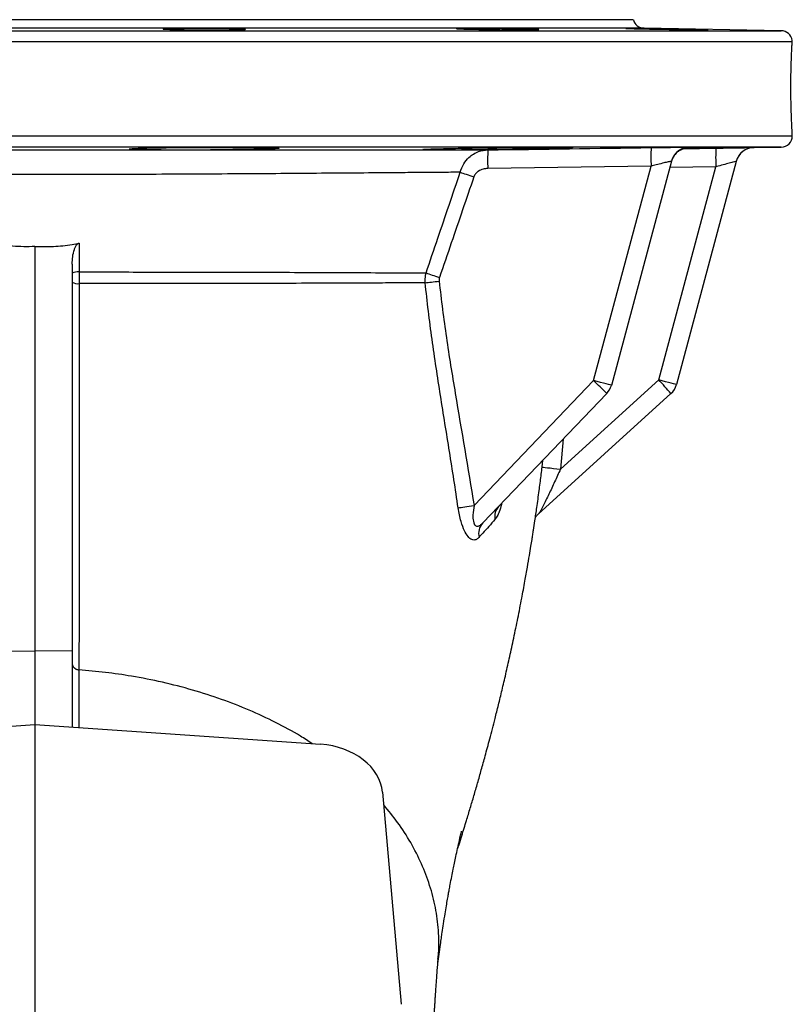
# Model space of a CAD drawing. Header units: millimetres. Extents: x 785 to 5091, y 1649 to 3849.
# Tile 5 of 10: x 1211 to 1624, y 3322 to 3849. Entities that reach past the tile are written whole.
import ezdxf

# ---------------------------------------------------------------- set-up
doc = ezdxf.new("R2010")
doc.units = ezdxf.units.MM
doc.header["$LTSCALE"] = 2

msp = doc.modelspace()

# ---------------------------------------------------------------- linework, layer by layer
at = {"color": 8, "linetype": 'Continuous', "lineweight": 25}
for p, q in [((1544.69, 3844.11), (893.23, 3844.11)), ((819.85, 3842.83), (1218.96, 3842.83)), ((1218.96, 3842.83), (1618.06, 3842.83)), ((1623.9, 3836.83), (813.96, 3836.83)), ((813.96, 3786.63), (1218.96, 3786.63)), ((1218.96, 3786.63), (1623.96, 3786.63)), ((1618.06, 3780.63), (819.85, 3780.63)), ((1565.61, 3779.73), (1583.06, 3780.04)), ((1568.8, 3780.33), (1568.65, 3780.31)), ((1583.07, 3770.08), (1558.42, 3769.66)), ((1501.49, 3624.56), (1499.96, 3608.37)), ((1490.2, 3609.5), (1490.6, 3613.2))]:
    msp.add_line(p, q, dxfattribs=at)
at = {"color": 7, "linetype": 'Continuous', "lineweight": 25}
for p, q in [((1538.96, 3848.73), (898.96, 3848.73)), ((1618.06, 3842.83), (1544.69, 3844.11)), ((1623.96, 3786.63), (1623.96, 3787.75)), ((1603.49, 3780.37), (1618.06, 3780.63)), ((1286.55, 3779.12), (1312.8, 3779.12)), ((1431.31, 3779.1), (1447.01, 3779.1)), ((1447.01, 3779.1), (1461.15, 3779.1)), ((1548.45, 3770.39), (1461.11, 3769.15)), ((1517.73, 3655.74), (1548.45, 3770.39)), ((1559.34, 3773.08), (1527.22, 3653.2)), ((1552.53, 3656.11), (1583.07, 3770.08)), ((1594.01, 3772.96), (1562.02, 3653.57)), ((1218.96, 3727.44), (1218.96, 3511.26)), ((1238.96, 3718.02), (1238.96, 3510.98)), ((1453.81, 3589.03), (1517.73, 3655.74)), ((1499.96, 3608.37), (1552.53, 3656.11)), ((1524.78, 3648.87), (1458.41, 3579.6)), ((1559.08, 3648.75), (1488.14, 3584.32)), ((1198.96, 3510.98), (1218.96, 3511.26)), ((1218.96, 3511.26), (1218.96, 3471.83)), ((1238.96, 3510.98), (1218.96, 3511.26)), ((1238.96, 3510.98), (1238.96, 3470.45)), ((1066.21, 3461.26), (1218.96, 3471.83)), ((1218.96, 3471.83), (1218.96, 3175.99)), ((1218.96, 3471.83), (1371.71, 3461.26)), ((1404.88, 3435.6), (1414.91, 3322.21))]:
    msp.add_line(p, q, dxfattribs=at)
at = {"color": 7, "linetype": 'Continuous', "lineweight": 25, "flags": 128}
for points in [[(1446.39, 3767.15), (1447.08, 3766.91), (1447.86, 3766.65), (1448.71, 3766.36), (1449.62, 3766.04), (1450.59, 3765.71), (1451.59, 3765.37), (1452.62, 3765.02), (1453.67, 3764.66)], [(1242.62, 3729.25), (1242.61, 3721.38), (1242.61, 3713.83)], [(1428.14, 3713.3), (1428.83, 3713.06), (1429.6, 3712.8), (1430.44, 3712.51), (1431.34, 3712.2), (1432.28, 3711.88), (1433.27, 3711.54), (1434.28, 3711.2), (1435.3, 3710.85)], [(1427.68, 3708.05), (1428.41, 3708.14), (1429.21, 3708.23), (1430.08, 3708.33), (1431.01, 3708.43), (1431.98, 3708.54), (1432.99, 3708.65), (1434.03, 3708.76), (1435.08, 3708.88)], [(1527.22, 3653.2), (1527.04, 3653.25), (1526.5, 3653.39), (1525.63, 3653.63), (1524.45, 3653.94), (1523.01, 3654.33), (1521.37, 3654.77), (1519.59, 3655.25), (1517.73, 3655.74)], [(1562.02, 3653.57), (1561.84, 3653.62), (1561.3, 3653.76), (1560.42, 3653.99), (1559.25, 3654.31), (1557.81, 3654.69), (1556.17, 3655.13), (1554.39, 3655.61), (1552.53, 3656.11)], [(1490.2, 3609.5), (1490.42, 3609.48), (1490.99, 3609.42), (1491.9, 3609.31), (1493.11, 3609.17), (1494.58, 3609), (1496.26, 3608.81), (1498.07, 3608.59), (1499.96, 3608.37)], [(1445.29, 3587.67), (1445.99, 3587.79), (1446.82, 3587.92), (1447.78, 3588.08), (1448.85, 3588.25), (1450.01, 3588.44), (1451.23, 3588.63), (1452.51, 3588.83), (1453.81, 3589.03)]]:
    msp.add_lwpolyline(points, dxfattribs=at)
at = {"color": 7, "linetype": 'Continuous', "lineweight": 25}
for centre, radius, start, end in [((1544.8, 3850.11), 6, 193.3234, 269), ((1617.96, 3836.83), 6, 7.7412, 89), ((1617.96, 3786.63), 6, 271, 0), ((1612.86, 3773.62), 151.81, 177.9316, 181.6889), ((1699.62, 3775.09), 151.24, 178.009, 181.7803), ((1568.96, 3770.33), 10, 125.5621, 164.996), ((1569, 3770.49), 10, 121.8645, 164.9992), ((1731.69, 3775.14), 148.71, 178.1129, 181.9485), ((1603.67, 3770.37), 10, 91.0135, 165), ((1603.67, 3770.38), 10, 113.3897, 164.9998), ((1241.78, 3708.26), 5.63, 81.605, 120.0935), ((1241.8, 3712.32), 4.81, 233.7349, 279.6079), ((1317.68, 3443.44), 291.71, 44.7687, 46.703), ((1362.02, 3479.79), 259.58, 40.6109, 42.786), ((1517.56, 3655.79), 10, 316.2244, 345), ((1552.36, 3656.16), 10, 312.2478, 345), ((1473.33, 3582.87), 8.51, 137.1191, 190.0721), ((1464.57, 3573.96), 8.36, 137.5077, 194.1507)]:
    msp.add_arc(centre, radius, start, end, dxfattribs=at)
at = {"color": 8, "linetype": 'Continuous', "lineweight": 25}
for centre, start, end in [((1569, 3770.49), 90.8964, 121.861), ((1568.96, 3770.33), 90.9177, 125.5541), ((1603.67, 3770.38), 90.9968, 113.3913)]:
    msp.add_arc(centre, 10, start, end, dxfattribs=at)
at = {"color": 7, "linetype": 'Continuous', "lineweight": 25}
msp.add_ellipse((1368.96, 3434.2), major_axis=(35.99, -0.96), ratio=0.75448, start_param=0.086798, end_param=1.514472, dxfattribs=at)
for points, knots in [([(1315.24, 3844.02), (1316.65, 3844), (1317.99, 3843.99), (1319.92, 3843.96), (1320.55, 3843.95), (1321.77, 3843.94), (1322.37, 3843.93), (1324.09, 3843.89), (1325.14, 3843.87), (1326.56, 3843.84), (1327.01, 3843.83), (1327.85, 3843.8), (1328.24, 3843.79), (1329.32, 3843.75), (1329.91, 3843.73), (1330.61, 3843.69), (1330.81, 3843.68), (1331.14, 3843.65), (1331.39, 3843.63), (1331.51, 3843.6), (1331.56, 3843.58), (1331.55, 3843.57), (1331.4, 3843.53), (1331.17, 3843.51), (1330.61, 3843.48), (1330.39, 3843.47), (1329.88, 3843.45), (1329.59, 3843.44), (1328.64, 3843.41), (1327.88, 3843.39), (1326.57, 3843.37), (1326.1, 3843.37), (1325.11, 3843.35), (1324.59, 3843.35), (1322.98, 3843.33), (1321.81, 3843.32), (1319.3, 3843.31), (1317.98, 3843.31), (1315.95, 3843.3), (1315.26, 3843.3), (1313.85, 3843.31), (1313.13, 3843.31), (1310.99, 3843.31), (1309.56, 3843.32), (1306.69, 3843.33), (1305.24, 3843.34), (1302.47, 3843.37), (1301.13, 3843.38), (1299.18, 3843.4), (1298.54, 3843.41), (1297.32, 3843.43), (1296.14, 3843.45), (1295.04, 3843.47), (1293.99, 3843.49), (1293.49, 3843.5), (1292.05, 3843.53), (1291.22, 3843.55), (1290.14, 3843.59), (1289.81, 3843.6), (1289.21, 3843.63), (1288.95, 3843.64), (1288.25, 3843.68), (1287.93, 3843.7), (1287.64, 3843.74), (1287.58, 3843.75), (1287.53, 3843.78), (1287.55, 3843.79), (1287.69, 3843.83), (1287.92, 3843.85), (1288.48, 3843.88), (1288.7, 3843.89), (1289.21, 3843.91), (1289.77, 3843.94), (1290.47, 3843.95), (1291.23, 3843.97), (1291.65, 3843.98), (1292.96, 3844), (1293.94, 3844.02), (1296.1, 3844.04), (1297.29, 3844.05), (1299.78, 3844.07), (1301.08, 3844.07), (1303.13, 3844.07), (1303.83, 3844.07), (1305.24, 3844.07), (1305.94, 3844.07), (1308.08, 3844.07), (1309.52, 3844.06), (1312.41, 3844.04), (1313.84, 3844.03), (1315.24, 3844.02)], [0, 0, 0, 0, 0.03125, 0.03125, 0.046875, 0.046875, 0.0625, 0.0625, 0.09375, 0.09375, 0.109375, 0.109375, 0.125, 0.125, 0.15625, 0.15625, 0.171875, 0.171875, 0.1875, 0.203125, 0.203125, 0.21875, 0.21875, 0.25, 0.25, 0.265625, 0.265625, 0.28125, 0.28125, 0.3125, 0.3125, 0.328125, 0.328125, 0.34375, 0.34375, 0.375, 0.375, 0.40625, 0.40625, 0.421875, 0.421875, 0.4375, 0.4375, 0.46875, 0.46875, 0.5, 0.5, 0.53125, 0.53125, 0.546875, 0.546875, 0.5625, 0.578125, 0.578125, 0.59375, 0.59375, 0.625, 0.625, 0.640625, 0.640625, 0.65625, 0.65625, 0.6875, 0.6875, 0.703125, 0.703125, 0.71875, 0.71875, 0.75, 0.75, 0.765625, 0.765625, 0.78125, 0.796875, 0.796875, 0.8125, 0.8125, 0.84375, 0.84375, 0.875, 0.875, 0.90625, 0.90625, 0.921875, 0.921875, 0.9375, 0.9375, 0.96875, 0.96875, 1, 1, 1, 1]), ([(1460.76, 3844.02), (1462.16, 3844), (1463.58, 3843.99), (1465.72, 3843.96), (1466.44, 3843.95), (1467.89, 3843.94), (1468.61, 3843.93), (1470.76, 3843.89), (1472.15, 3843.87), (1474.2, 3843.84), (1474.87, 3843.83), (1476.19, 3843.8), (1476.83, 3843.79), (1478.7, 3843.75), (1479.86, 3843.73), (1481.49, 3843.69), (1482.02, 3843.68), (1483, 3843.65), (1483.93, 3843.63), (1484.74, 3843.6), (1485.5, 3843.58), (1485.86, 3843.57), (1486.82, 3843.53), (1487.32, 3843.51), (1487.88, 3843.48), (1488.03, 3843.47), (1488.27, 3843.45), (1488.35, 3843.44), (1488.49, 3843.41), (1488.45, 3843.39), (1488.17, 3843.37), (1488.04, 3843.37), (1487.71, 3843.35), (1487.51, 3843.35), (1486.82, 3843.33), (1486.23, 3843.32), (1484.78, 3843.31), (1483.94, 3843.31), (1482.52, 3843.3), (1482.02, 3843.3), (1480.97, 3843.31), (1480.41, 3843.31), (1478.7, 3843.31), (1477.48, 3843.32), (1474.9, 3843.33), (1473.53, 3843.34), (1470.76, 3843.37), (1469.34, 3843.38), (1467.18, 3843.4), (1466.45, 3843.41), (1465.01, 3843.43), (1463.58, 3843.45), (1462.17, 3843.47), (1460.77, 3843.49), (1460.07, 3843.5), (1458.01, 3843.53), (1456.7, 3843.55), (1454.84, 3843.59), (1454.23, 3843.6), (1453.06, 3843.63), (1452.49, 3843.64), (1450.86, 3843.68), (1449.88, 3843.7), (1448.57, 3843.74), (1448.15, 3843.75), (1447.39, 3843.78), (1447.04, 3843.79), (1446.09, 3843.83), (1445.58, 3843.85), (1445.01, 3843.88), (1444.86, 3843.89), (1444.62, 3843.91), (1444.46, 3843.94), (1444.43, 3843.95), (1444.48, 3843.97), (1444.54, 3843.98), (1444.82, 3844), (1445.15, 3844.02), (1446.07, 3844.04), (1446.67, 3844.05), (1448.1, 3844.07), (1448.94, 3844.07), (1450.36, 3844.07), (1450.87, 3844.07), (1451.92, 3844.07), (1452.47, 3844.07), (1454.17, 3844.07), (1455.4, 3844.06), (1458, 3844.04), (1459.35, 3844.03), (1460.76, 3844.02)], [0, 0, 0, 0, 0.03125, 0.03125, 0.046875, 0.046875, 0.0625, 0.0625, 0.09375, 0.09375, 0.109375, 0.109375, 0.125, 0.125, 0.15625, 0.15625, 0.171875, 0.171875, 0.1875, 0.203125, 0.203125, 0.21875, 0.21875, 0.25, 0.25, 0.265625, 0.265625, 0.28125, 0.28125, 0.3125, 0.3125, 0.328125, 0.328125, 0.34375, 0.34375, 0.375, 0.375, 0.40625, 0.40625, 0.421875, 0.421875, 0.4375, 0.4375, 0.46875, 0.46875, 0.5, 0.5, 0.53125, 0.53125, 0.546875, 0.546875, 0.5625, 0.578125, 0.578125, 0.59375, 0.59375, 0.625, 0.625, 0.640625, 0.640625, 0.65625, 0.65625, 0.6875, 0.6875, 0.703125, 0.703125, 0.71875, 0.71875, 0.75, 0.75, 0.765625, 0.765625, 0.78125, 0.796875, 0.796875, 0.8125, 0.8125, 0.84375, 0.84375, 0.875, 0.875, 0.90625, 0.90625, 0.921875, 0.921875, 0.9375, 0.9375, 0.96875, 0.96875, 1, 1, 1, 1]), ([(1541.48, 3844.02), (1542.51, 3844), (1543.62, 3843.99), (1545.41, 3843.96), (1546.02, 3843.95), (1547.3, 3843.94), (1547.96, 3843.93), (1549.96, 3843.89), (1551.33, 3843.87), (1553.44, 3843.84), (1554.16, 3843.83), (1555.6, 3843.8), (1556.32, 3843.79), (1558.48, 3843.75), (1559.9, 3843.73), (1562.03, 3843.69), (1562.74, 3843.68), (1564.11, 3843.65), (1565.47, 3843.63), (1566.76, 3843.6), (1568.03, 3843.58), (1568.66, 3843.57), (1570.46, 3843.53), (1571.57, 3843.51), (1573.09, 3843.48), (1573.58, 3843.47), (1574.49, 3843.45), (1574.93, 3843.44), (1576.13, 3843.41), (1576.8, 3843.39), (1577.63, 3843.37), (1577.88, 3843.37), (1578.3, 3843.35), (1578.47, 3843.35), (1578.89, 3843.33), (1579.03, 3843.32), (1579.03, 3843.31), (1578.89, 3843.31), (1578.47, 3843.3), (1578.3, 3843.3), (1577.88, 3843.31), (1577.64, 3843.31), (1576.81, 3843.31), (1576.13, 3843.32), (1574.54, 3843.33), (1573.61, 3843.34), (1571.58, 3843.37), (1570.47, 3843.38), (1568.67, 3843.4), (1568.04, 3843.41), (1566.77, 3843.43), (1565.47, 3843.45), (1564.12, 3843.47), (1562.75, 3843.49), (1562.04, 3843.5), (1559.91, 3843.53), (1558.48, 3843.55), (1556.33, 3843.59), (1555.61, 3843.6), (1554.17, 3843.63), (1553.45, 3843.64), (1551.34, 3843.68), (1549.96, 3843.7), (1547.97, 3843.74), (1547.31, 3843.75), (1546.03, 3843.78), (1545.42, 3843.79), (1543.63, 3843.83), (1542.52, 3843.85), (1540.98, 3843.88), (1540.49, 3843.89), (1539.58, 3843.91), (1538.72, 3843.94), (1537.98, 3843.95), (1537.3, 3843.97), (1536.99, 3843.98), (1536.16, 3844), (1535.74, 3844.02), (1535.18, 3844.04), (1535.03, 3844.05), (1535.03, 3844.07), (1535.17, 3844.07), (1535.59, 3844.07), (1535.77, 3844.07), (1536.19, 3844.07), (1536.43, 3844.07), (1537.25, 3844.07), (1537.93, 3844.06), (1539.54, 3844.04), (1540.45, 3844.03), (1541.48, 3844.02)], [0, 0, 0, 0, 0.03125, 0.03125, 0.046875, 0.046875, 0.0625, 0.0625, 0.09375, 0.09375, 0.109375, 0.109375, 0.125, 0.125, 0.15625, 0.15625, 0.171875, 0.171875, 0.1875, 0.203125, 0.203125, 0.21875, 0.21875, 0.25, 0.25, 0.265625, 0.265625, 0.28125, 0.28125, 0.3125, 0.3125, 0.328125, 0.328125, 0.34375, 0.34375, 0.375, 0.375, 0.40625, 0.40625, 0.421875, 0.421875, 0.4375, 0.4375, 0.46875, 0.46875, 0.5, 0.5, 0.53125, 0.53125, 0.546875, 0.546875, 0.5625, 0.578125, 0.578125, 0.59375, 0.59375, 0.625, 0.625, 0.640625, 0.640625, 0.65625, 0.65625, 0.6875, 0.6875, 0.703125, 0.703125, 0.71875, 0.71875, 0.75, 0.75, 0.765625, 0.765625, 0.78125, 0.796875, 0.796875, 0.8125, 0.8125, 0.84375, 0.84375, 0.875, 0.875, 0.90625, 0.90625, 0.921875, 0.921875, 0.9375, 0.9375, 0.96875, 0.96875, 1, 1, 1, 1]), ([(1623.96, 3787.75), (1623.95, 3787.8), (1623.95, 3787.92), (1623.88, 3788.97), (1623.79, 3790.65), (1623.67, 3792.99), (1623.53, 3795.85), (1623.41, 3799.23), (1623.3, 3802.97), (1623.22, 3807.01), (1623.18, 3811.18), (1623.19, 3815.42), (1623.24, 3819.55), (1623.33, 3823.53), (1623.44, 3827.16), (1623.57, 3830.42), (1623.7, 3833.18), (1623.82, 3835.44), (1623.88, 3836.36), (1623.9, 3836.83)], [0, 0, 0, 0, 0.056386, 0.114143, 0.173572, 0.231385, 0.290871, 0.348773, 0.408355, 0.46624, 0.525808, 0.583596, 0.643061, 0.700825, 0.760257, 0.818107, 0.877629, 0.937864, 1, 1, 1, 1]), ([(1623.9, 3836.83), (1623.9, 3837.16), (1623.9, 3837.69), (1623.9, 3837.65), (1623.9, 3837.64)], [0, 0, 0, 0, 0.615843, 1, 1, 1, 1]), ([(1286.55, 3779.12), (1285.08, 3779.13), (1281.82, 3779.16), (1277.58, 3779.23), (1273.93, 3779.32), (1271.32, 3779.42), (1269.77, 3779.53), (1269.38, 3779.64), (1270.09, 3779.76), (1271.96, 3779.88), (1274.87, 3779.99), (1278.78, 3780.1), (1283.55, 3780.19), (1289.07, 3780.28), (1295.16, 3780.35), (1301.67, 3780.4), (1308.4, 3780.44), (1315.16, 3780.47), (1321.76, 3780.47), (1328.01, 3780.46), (1333.75, 3780.42), (1338.78, 3780.38), (1343, 3780.31), (1346.26, 3780.23), (1348.49, 3780.14), (1349.6, 3780.04), (1349.59, 3779.93), (1348.42, 3779.81), (1346.17, 3779.69), (1342.86, 3779.58), (1338.62, 3779.46), (1333.54, 3779.36), (1327.32, 3779.26), (1320.33, 3779.17), (1315.17, 3779.13), (1312.8, 3779.12)], [0, 0, 0, 0, 0.0248369, 0.0550118, 0.0851867, 0.1153665, 0.1455462, 0.175731, 0.2059158, 0.2361034, 0.2662912, 0.2964785, 0.3266661, 0.3568507, 0.3870352, 0.4172161, 0.4473968, 0.4775742, 0.5077515, 0.5379268, 0.5681021, 0.5982777, 0.6284534, 0.6586313, 0.6888093, 0.7189909, 0.7491725, 0.7793579, 0.8095431, 0.8397308, 0.8699186, 0.900106, 0.9302932, 0.9679597, 1, 1, 1, 1]), ([(1431.31, 3779.1), (1430.16, 3779.12), (1428.04, 3779.15), (1426.6, 3779.23), (1426.28, 3779.32), (1427.15, 3779.42), (1429.1, 3779.53), (1432.14, 3779.64), (1436.13, 3779.76), (1441, 3779.88), (1446.57, 3779.99), (1452.73, 3780.1), (1459.26, 3780.19), (1466, 3780.28), (1472.76, 3780.35), (1479.33, 3780.4), (1485.54, 3780.44), (1491.2, 3780.47), (1496.17, 3780.47), (1500.28, 3780.46), (1503.45, 3780.42), (1505.55, 3780.38), (1506.56, 3780.31), (1506.41, 3780.23), (1505.15, 3780.14), (1502.76, 3780.04), (1499.37, 3779.93), (1495.02, 3779.81), (1489.88, 3779.69), (1484.06, 3779.58), (1477.75, 3779.46), (1471.11, 3779.36), (1463.79, 3779.26), (1455.48, 3779.16), (1449.97, 3779.12), (1447.01, 3779.1)], [0, 0, 0, 0, 0.035412, 0.064908, 0.094404, 0.123905, 0.153405, 0.182911, 0.212417, 0.241925, 0.271434, 0.300942, 0.33045, 0.359956, 0.389461, 0.418963, 0.448465, 0.477963, 0.507461, 0.536957, 0.566454, 0.59595, 0.625447, 0.654946, 0.684445, 0.713947, 0.74345, 0.772956, 0.802462, 0.831971, 0.861479, 0.890987, 0.920496, 0.957314, 1, 1, 1, 1]), ([(1548.47, 3780.34), (1549.79, 3780.36), (1551.11, 3780.38), (1553.05, 3780.4), (1553.7, 3780.41), (1554.96, 3780.43), (1555.58, 3780.44), (1557.41, 3780.46), (1558.57, 3780.47), (1560.8, 3780.49), (1561.83, 3780.5), (1563.25, 3780.51), (1563.7, 3780.51), (1564.56, 3780.52), (1564.97, 3780.52), (1566.1, 3780.52), (1566.74, 3780.52), (1567.52, 3780.52), (1567.75, 3780.52), (1568.15, 3780.52), (1568.32, 3780.51), (1568.71, 3780.5), (1568.85, 3780.5), (1568.84, 3780.49)], [0, 0, 0, 0, 0.125, 0.125, 0.1875, 0.1875, 0.25, 0.25, 0.375, 0.375, 0.5, 0.5, 0.5625, 0.5625, 0.625, 0.625, 0.75, 0.75, 0.8125, 0.8125, 0.875, 0.875, 1, 1, 1, 1]), ([(1567.08, 3780.14), (1568.24, 3780.16), (1571.58, 3780.21), (1576.73, 3780.28), (1582.35, 3780.35), (1587.22, 3780.4), (1591.25, 3780.44), (1594.3, 3780.47), (1596.3, 3780.47), (1597.17, 3780.46), (1596.93, 3780.42), (1595.52, 3780.38), (1593.05, 3780.31), (1589.54, 3780.23), (1585.12, 3780.14), (1579.89, 3780.04), (1574.01, 3779.93), (1569.2, 3779.84), (1566.35, 3779.79), (1565.72, 3779.78)], [0, 0, 0, 0, 0.033349, 0.096602, 0.159855, 0.223101, 0.286346, 0.349584, 0.412822, 0.476055, 0.539289, 0.602524, 0.665758, 0.728997, 0.792236, 0.855483, 0.91873, 0.981985, 1, 1, 1, 1]), ([(1151.37, 3779.12), (1162.42, 3779.12), (1173.58, 3779.12), (1196.1, 3779.12), (1207.47, 3779.12), (1230.43, 3779.12), (1241.8, 3779.12), (1264.33, 3779.12), (1275.49, 3779.12), (1286.55, 3779.12)], [0, 0, 0, 0, 0.25, 0.25, 0.5, 0.5, 0.75, 0.75, 1, 1, 1, 1]), ([(1312.8, 3779.12), (1315.57, 3779.12), (1326.46, 3779.12), (1345.04, 3779.11), (1368.23, 3779.11), (1390.54, 3779.11), (1411.86, 3779.11), (1424.86, 3779.1), (1431.31, 3779.1)], [0, 0, 0, 0, 0.063167, 0.247891, 0.432618, 0.622599, 0.812581, 1, 1, 1, 1]), ([(1446.39, 3767.15), (1446.93, 3768.7), (1447.97, 3771.69), (1451.33, 3775.64), (1455.81, 3778.49), (1459.46, 3778.91), (1461.15, 3779.1)], [0, 0, 0, 0, 0.231669, 0.447284, 0.745163, 1, 1, 1, 1]), ([(1563.15, 3778.45), (1563.2, 3778.49), (1563.64, 3778.86), (1564.56, 3779.33), (1565.77, 3779.83), (1566.78, 3780.1), (1567.47, 3780.22), (1567.82, 3780.26), (1567.91, 3780.27), (1567.95, 3780.27)], [0, 0, 0, 0, 0.036117, 0.302922, 0.534545, 0.721861, 0.854903, 0.938719, 1, 1, 1, 1]), ([(1568.65, 3780.31), (1568.63, 3780.31), (1568.61, 3780.3), (1568.18, 3780.29), (1567.96, 3780.28)], [0, 0, 0, 0, 0.493995, 1, 1, 1, 1]), ([(1583.06, 3780.04), (1583.8, 3780.05), (1586.88, 3780.1), (1592.19, 3780.19), (1597.12, 3780.27), (1600.76, 3780.33), (1603.05, 3780.37), (1603.36, 3780.37), (1603.49, 3780.37)], [0, 0, 0, 0, 0.070506, 0.292902, 0.515491, 0.632262, 0.837107, 1, 1, 1, 1]), ([(1559.34, 3773.08), (1559.23, 3773.06), (1559, 3773.03), (1557.18, 3772.6), (1554.5, 3771.94), (1551.44, 3771.16), (1549.34, 3770.62), (1548.45, 3770.39)], [0, 0, 0, 0, 0.196796, 0.397624, 0.608159, 0.832604, 1, 1, 1, 1]), ([(1594.01, 3772.96), (1593.94, 3772.95), (1593.77, 3772.9), (1592.53, 3772.58), (1590.57, 3772.06), (1587.91, 3771.36), (1585.1, 3770.62), (1583.46, 3770.19), (1583.07, 3770.08)], [0, 0, 0, 0, 0.154664, 0.352587, 0.468182, 0.694361, 0.926034, 1, 1, 1, 1]), ([(1446.39, 3767.15), (1443.05, 3767.12), (1436.37, 3767.07), (1425.56, 3766.99), (1414.19, 3766.9), (1399.98, 3766.78), (1382.63, 3766.65), (1361.62, 3766.49), (1339.4, 3766.33), (1316.32, 3766.19), (1292.77, 3766.06), (1268.7, 3765.97), (1244.04, 3765.91), (1219.13, 3765.89), (1194.38, 3765.91), (1169.73, 3765.97), (1145.2, 3766.06), (1121.13, 3766.19), (1097.91, 3766.33), (1075.46, 3766.49), (1053.85, 3766.66), (1036.18, 3766.8), (1022.22, 3766.91), (1011.47, 3767), (1001.17, 3767.08), (994.74, 3767.12), (991.53, 3767.15)], [0, 0, 0, 0, 0.029676, 0.059352, 0.08935, 0.119349, 0.166249, 0.21315, 0.261377, 0.309603, 0.356525, 0.403445, 0.451724, 0.500002, 0.547322, 0.594643, 0.64336, 0.692078, 0.739922, 0.787767, 0.837027, 0.886287, 0.914576, 0.942864, 0.971432, 1, 1, 1, 1]), ([(1428.14, 3713.3), (1430.24, 3719.48), (1434.34, 3731.55), (1440.42, 3749.5), (1444.4, 3761.26), (1446.39, 3767.15)], [0, 0, 0, 0, 0.344578, 0.672294, 1, 1, 1, 1]), ([(1453.67, 3764.66), (1451.67, 3758.78), (1447.66, 3747.02), (1441.54, 3729.08), (1437.41, 3717.03), (1435.3, 3710.85)], [0, 0, 0, 0, 0.327718, 0.655436, 1, 1, 1, 1]), ([(1461.11, 3769.15), (1460.28, 3769.08), (1458.49, 3768.92), (1456.25, 3767.89), (1454.51, 3766.42), (1453.95, 3765.25), (1453.67, 3764.66)], [0, 0, 0, 0, 0.273223, 0.581063, 0.789828, 1, 1, 1, 1]), ([(1218.96, 3727.44), (1214.98, 3727.24), (1211.02, 3727.29), (1205.11, 3727.74), (1203.14, 3727.96), (1199.21, 3728.51), (1197.25, 3728.85), (1195.3, 3729.25)], [0, 0, 0, 0, 0.5, 0.5, 0.75, 0.75, 1, 1, 1, 1]), ([(1218.96, 3727.44), (1222.29, 3727.38), (1228.98, 3727.24), (1236.88, 3728.15), (1241.4, 3729.02), (1242.62, 3729.25)], [0, 0, 0, 0, 0.4191954, 0.8434612, 1, 1, 1, 1]), ([(1238.96, 3718.02), (1239, 3719.35), (1239.08, 3722.01), (1239.79, 3725.13), (1240.66, 3727.33), (1241.33, 3728.41), (1242.03, 3729.06), (1242.44, 3729.19), (1242.62, 3729.25)], [0, 0, 0, 0, 0.324989, 0.648929, 0.773509, 0.898761, 0.954569, 1, 1, 1, 1]), ([(1242.61, 3713.83), (1242.61, 3713.53), (1242.6, 3711.46), (1242.6, 3709.37), (1242.61, 3707.58)], [0, 0, 0, 0, 0.146531, 1, 1, 1, 1]), ([(1242.61, 3713.83), (1249.08, 3713.83), (1262.03, 3713.82), (1281.33, 3713.79), (1300.44, 3713.77), (1320.69, 3713.73), (1341.71, 3713.68), (1363.38, 3713.61), (1384.1, 3713.53), (1401.67, 3713.45), (1416.32, 3713.37), (1424.19, 3713.33), (1428.14, 3713.3)], [0, 0, 0, 0, 0.091031, 0.182062, 0.275103, 0.368146, 0.482918, 0.597695, 0.716194, 0.834698, 0.917197, 1, 1, 1, 1]), ([(1427.68, 3708.05), (1427.67, 3709.42), (1427.65, 3711.2), (1428.05, 3712.91), (1428.14, 3713.3)], [0, 0, 0, 0, 0.771153, 1, 1, 1, 1]), ([(1242.61, 3707.58), (1242.61, 3698.86), (1242.6, 3681.39), (1242.6, 3655.89), (1242.6, 3631.1), (1242.6, 3607.26), (1242.59, 3590.16), (1242.59, 3573.48), (1242.59, 3558.93), (1242.59, 3541.65), (1242.58, 3526.85), (1242.57, 3513.1), (1242.54, 3504.95), (1242.54, 3501.05), (1242.54, 3501.05)], [0, 0, 0, 0, 0.105901, 0.212293, 0.318849, 0.425234, 0.53113, 0.558356, 0.667342, 0.750478, 0.833805, 0.917019, 1, 1, 1, 1, 1]), ([(1427.68, 3708.05), (1423.78, 3708.03), (1415.96, 3707.98), (1401.58, 3707.91), (1384.49, 3707.83), (1364.12, 3707.76), (1342.33, 3707.7), (1321.01, 3707.65), (1300.81, 3707.63), (1281.88, 3707.6), (1262.46, 3707.58), (1249.22, 3707.58), (1242.61, 3707.58)], [0, 0, 0, 0, 0.082221, 0.164739, 0.279599, 0.394456, 0.512979, 0.631495, 0.722612, 0.813727, 0.906864, 1, 1, 1, 1]), ([(1445.29, 3587.67), (1443.84, 3597.7), (1442.27, 3607.72), (1439.07, 3627.75), (1437.44, 3637.75), (1434.27, 3657.78), (1432.74, 3667.81), (1429.96, 3687.89), (1428.71, 3697.96), (1427.68, 3708.05)], [0, 0, 0, 0, 0.25, 0.25, 0.5, 0.5, 0.75, 0.75, 1, 1, 1, 1]), ([(1435.3, 3710.85), (1435.25, 3710.7), (1435.05, 3710.07), (1435.07, 3709.39), (1435.08, 3708.88)], [0, 0, 0, 0, 0.231126, 1, 1, 1, 1]), ([(1435.08, 3708.88), (1436.31, 3698.85), (1438.76, 3678.79), (1445.44, 3638.9), (1450.46, 3608.98), (1453.81, 3589.03)], [0, 0, 0, 0, 0.249861, 0.499767, 1, 1, 1, 1]), ([(1499.96, 3608.37), (1498.93, 3606.09), (1497.91, 3603.83), (1496.37, 3600.47), (1495.85, 3599.35), (1494.81, 3597.13), (1494.29, 3596.02), (1493.26, 3593.85), (1492.74, 3592.79), (1491.72, 3590.69), (1491.2, 3589.67), (1490.45, 3588.21), (1490.2, 3587.74), (1489.72, 3586.84), (1489.48, 3586.4), (1489.02, 3585.61), (1488.81, 3585.25), (1488.52, 3584.8), (1488.43, 3584.67), (1488.27, 3584.45), (1488.19, 3584.37), (1488.14, 3584.32)], [0, 0, 0, 0, 0.25, 0.25, 0.375, 0.375, 0.5, 0.5, 0.625, 0.625, 0.75, 0.75, 0.8125, 0.8125, 0.875, 0.875, 0.9375, 0.9375, 0.96875, 0.96875, 1, 1, 1, 1]), ([(1488.72, 3597.75), (1488.9, 3599.13), (1489.42, 3602.95), (1489.9, 3606.95), (1490.2, 3609.5)], [0, 0, 0, 0, 0.360001, 1, 1, 1, 1]), ([(1444.79, 3404.58), (1445.11, 3405.59), (1445.94, 3408.17), (1447.61, 3413.49), (1449.63, 3420.03), (1451.77, 3427.1), (1453.75, 3433.8), (1455.72, 3440.6), (1457.73, 3447.69), (1459.9, 3455.54), (1462.35, 3464.67), (1464.71, 3473.76), (1466.89, 3482.49), (1468.82, 3490.43), (1470.84, 3499.04), (1472.93, 3508.32), (1475.09, 3518.26), (1477.23, 3528.66), (1479.22, 3538.82), (1480.92, 3547.95), (1482.27, 3555.61), (1483.33, 3561.83), (1484.14, 3566.76), (1484.73, 3570.4), (1485.18, 3573.28), (1485.7, 3576.61), (1486.44, 3581.49), (1487.46, 3588.5), (1488.26, 3594.14), (1488.69, 3597.46), (1488.72, 3597.75)], [0, 0, 0, 0, 0.016059, 0.040814, 0.083136, 0.118858, 0.15391, 0.190149, 0.227577, 0.267317, 0.315624, 0.373427, 0.411912, 0.453657, 0.498643, 0.546846, 0.598241, 0.652797, 0.70694, 0.753882, 0.791705, 0.822959, 0.847679, 0.865898, 0.877683, 0.890935, 0.915851, 0.950786, 0.995681, 1, 1, 1, 1]), ([(1456.47, 3571.91), (1456.05, 3571.51), (1455.05, 3570.57), (1453.22, 3570.28), (1451.1, 3571.57), (1449.59, 3573.73), (1448.13, 3576.56), (1446.98, 3579.68), (1445.9, 3583.93), (1445.5, 3586.41), (1445.29, 3587.67)], [0, 0, 0, 0, 0.110993, 0.260527, 0.413117, 0.55822, 0.590845, 0.768737, 0.882823, 1, 1, 1, 1]), ([(1453.81, 3589.03), (1453.54, 3587.3), (1453.09, 3584.38), (1453.24, 3580.92), (1453.76, 3579.15), (1454.36, 3578.22), (1454.98, 3577.84), (1455.94, 3577.78), (1457.09, 3578.32), (1458, 3579.2), (1458.41, 3579.6)], [0, 0, 0, 0, 0.264881, 0.445404, 0.5408977, 0.6041753, 0.6908921, 0.7377473, 0.8817659, 1, 1, 1, 1]), ([(1466.76, 3588.27), (1466.76, 3588.27), (1466.72, 3588.19), (1466.79, 3588.36), (1467.07, 3588.63), (1467.15, 3588.7)], [0, 0, 0, 0, 0.0510205, 0.7563267, 1, 1, 1, 1]), ([(1464.95, 3581.38), (1462.81, 3579), (1460.05, 3575.91), (1457.13, 3572.65), (1456.47, 3571.91)], [0, 0, 0, 0, 0.771993, 1, 1, 1, 1]), ([(1486.57, 3582.45), (1486.64, 3582.56), (1486.94, 3583.05), (1487.49, 3583.76), (1488.04, 3584.2), (1488.16, 3584.29)], [0, 0, 0, 0, 0.194996, 0.823069, 1, 1, 1, 1]), ([(1238.96, 3504.39), (1238.96, 3504.31), (1238.97, 3504.14), (1239, 3503.89), (1239.06, 3503.63), (1239.15, 3503.36), (1239.27, 3503.08), (1239.42, 3502.81), (1239.62, 3502.54), (1239.85, 3502.27), (1240.12, 3502.02), (1240.43, 3501.78), (1240.78, 3501.57), (1241.17, 3501.38), (1241.6, 3501.22), (1242.05, 3501.11), (1242.37, 3501.07), (1242.54, 3501.05)], [0, 0, 0, 0, 0.049495, 0.101445, 0.155848, 0.212704, 0.272014, 0.333777, 0.397993, 0.464662, 0.533783, 0.605357, 0.679382, 0.75586, 0.834789, 0.916169, 1, 1, 1, 1]), ([(1367.25, 3461.57), (1365.18, 3462.94), (1359.01, 3467), (1347.77, 3473.02), (1333.68, 3479.62), (1318.82, 3485.41), (1303.31, 3490.4), (1287.23, 3494.54), (1271.64, 3497.61), (1256.71, 3499.8), (1247.27, 3500.63), (1242.54, 3501.05)], [0, 0, 0, 0, 0.061742, 0.18376, 0.305792, 0.427935, 0.550287, 0.672945, 0.796011, 0.897801, 1, 1, 1, 1]), ([(1434.48, 3346.43), (1434.61, 3347.45), (1435.24, 3352.56), (1434.88, 3361.77), (1433.37, 3373.91), (1430.3, 3385.82), (1425.89, 3397.43), (1420.12, 3408.68), (1413.41, 3419.2), (1408.03, 3425.74), (1405.48, 3428.83)], [0, 0, 0, 0, 0.035793, 0.17879, 0.320428, 0.460849, 0.600221, 0.738685, 0.876359, 1, 1, 1, 1]), ([(1434.44, 3344.06), (1434.66, 3345.69), (1435.11, 3349.08), (1435.75, 3353.68), (1436.3, 3357.52), (1436.84, 3361.2), (1437.5, 3365.56), (1438.25, 3370.27), (1438.98, 3374.67), (1439.59, 3378.2), (1440.09, 3381.03), (1440.56, 3383.64), (1441.14, 3386.77), (1441.85, 3390.47), (1442.6, 3394.25), (1443.32, 3397.79), (1444.1, 3401.47), (1445.01, 3405.62), (1446.01, 3410), (1446.77, 3413.17), (1447.03, 3414.29), (1447.17, 3414.98), (1447.11, 3414.81), (1447.11, 3414.79)], [0, 0, 0, 0, 0.056002, 0.11641, 0.157181, 0.193721, 0.24876, 0.314899, 0.368944, 0.415175, 0.449929, 0.478271, 0.517586, 0.575967, 0.63003, 0.674836, 0.727012, 0.791269, 0.861938, 0.924327, 0.95933, 0.996168, 1, 1, 1, 1]), ([(1425.92, 3168.47), (1426.03, 3171.87), (1426.24, 3178.24), (1426.55, 3186.98), (1426.81, 3194.36), (1427.03, 3200.41), (1427.21, 3205.18), (1427.39, 3209.89), (1427.59, 3215.11), (1427.83, 3221.5), (1428.12, 3228.53), (1428.44, 3236.45), (1428.83, 3245.48), (1429.28, 3255.83), (1429.82, 3267.45), (1430.38, 3278.84), (1430.92, 3289.17), (1431.4, 3297.98), (1431.85, 3305.95), (1432.22, 3312), (1432.49, 3316.37), (1432.67, 3319.2), (1432.84, 3321.82), (1433.01, 3324.37), (1433.2, 3327.25), (1433.45, 3330.85), (1433.77, 3335.38), (1434.17, 3340.76), (1434.47, 3344.43), (1434.62, 3346.42)], [0, 0, 0, 0, 0.045099, 0.084435, 0.118037, 0.145934, 0.168148, 0.1847, 0.212263, 0.242381, 0.276582, 0.314836, 0.359506, 0.413103, 0.475513, 0.54575, 0.602921, 0.654474, 0.704204, 0.751912, 0.772203, 0.791488, 0.809624, 0.826616, 0.845362, 0.871816, 0.906443, 0.949193, 1, 1, 1, 1])]:
    msp.add_open_spline(points, degree=3, knots=knots, dxfattribs=at)
for points in [[(1568.84, 3780.49), (1568.83, 3780.43), (1568.81, 3780.38), (1568.8, 3780.33)], [(1461.15, 3779.1), (1490.25, 3779.49), (1519.36, 3779.91), (1548.47, 3780.34)]]:
    msp.add_open_spline(points, degree=3, dxfattribs=at)
at = {"color": 8, "linetype": 'Continuous', "lineweight": 25}
for points, knots in [([(1468.59, 3590.22), (1468.54, 3589.99), (1468.16, 3588.25), (1467.36, 3585.84), (1466.2, 3583.05), (1465.37, 3581.94), (1464.95, 3581.38)], [0, 0, 0, 0, 0.058537, 0.439398, 0.715837, 1, 1, 1, 1]), ([(1242.54, 3501.05), (1242.54, 3501.05), (1242.54, 3493.59), (1242.54, 3482.01), (1242.54, 3471.12), (1242.54, 3470.2)], [0, 0, 0, 0, 0.000002, 0.915893, 1, 1, 1, 1])]:
    msp.add_open_spline(points, degree=3, knots=knots, dxfattribs=at)

doc.saveas('drawing.dxf')
